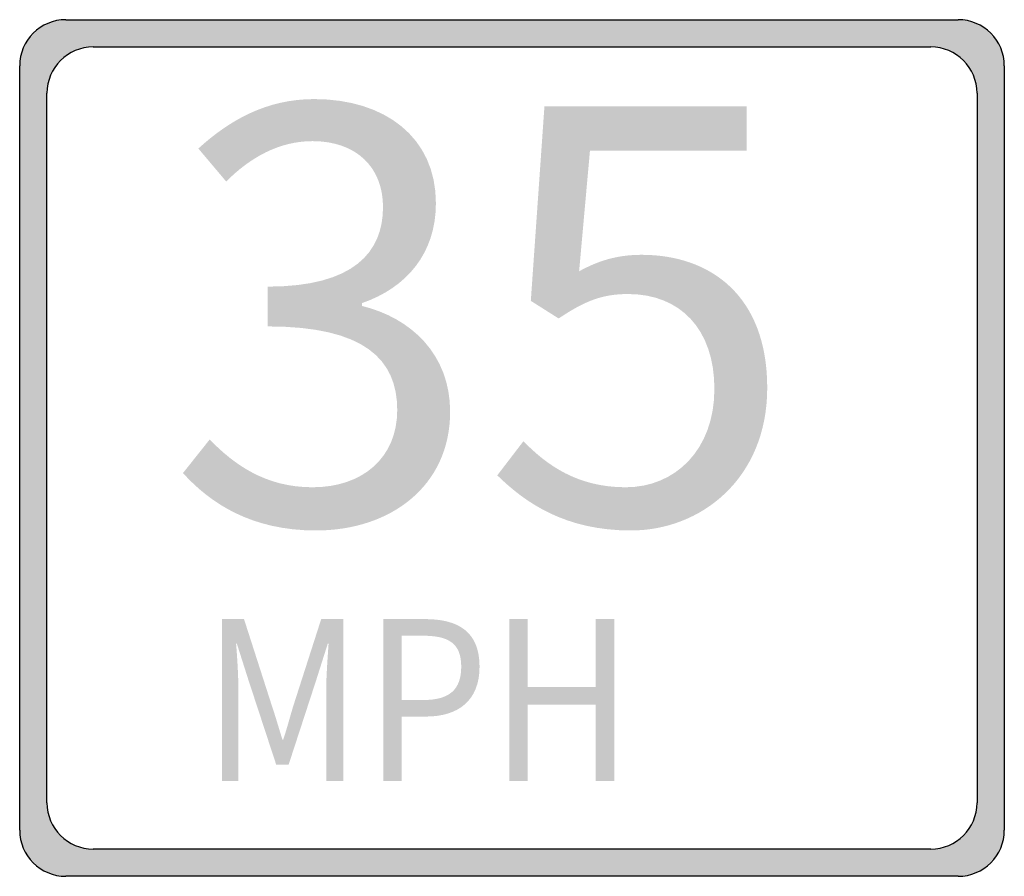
# Model space of a CAD drawing. Header units: inches. Extents: x -9 to 9, y -7.8 to 7.8.
import ezdxf

# ---------------------------------------------------------------- set-up
doc = ezdxf.new("R2010")
doc.units = ezdxf.units.IN
doc.header["$MEASUREMENT"] = 0

msp = doc.modelspace()

# ---------------------------------------------------------------- hatches: boundary and pattern name
h = msp.add_hatch(color=7)
h.paths.add_polyline_path([(-8.154, 7.83), (8.154, 7.83), (8.268, 7.824), (8.379, 7.8), (8.484, 7.764), (8.58, 7.716), (8.67, 7.653), (8.751, 7.581), (8.823, 7.5), (8.883, 7.41), (8.934, 7.314), (8.97, 7.209), (8.991, 7.098), (9, 6.984), (9, -6.984), (8.991, -7.098), (8.97, -7.209), (8.934, -7.314), (8.883, -7.41), (8.823, -7.5), (8.751, -7.584), (8.67, -7.653), (8.58, -7.716), (8.484, -7.764), (8.379, -7.8), (8.268, -7.824), (8.154, -7.83), (-8.154, -7.83), (-8.268, -7.824), (-8.379, -7.8), (-8.484, -7.764), (-8.58, -7.716), (-8.67, -7.653), (-8.751, -7.584), (-8.823, -7.5), (-8.883, -7.41), (-8.934, -7.314), (-8.97, -7.209), (-8.991, -7.098), (-9, -6.984), (-9, 6.984), (-8.991, 7.098), (-8.97, 7.209), (-8.934, 7.314), (-8.883, 7.41), (-8.823, 7.5), (-8.751, 7.581), (-8.67, 7.653), (-8.58, 7.716), (-8.484, 7.764), (-8.379, 7.8), (-8.268, 7.824), (-8.154, 7.83)])
h.paths.add_polyline_path([(-7.656, 7.332), (7.656, 7.332), (7.77, 7.323), (7.881, 7.302), (7.983, 7.266), (8.082, 7.215), (8.172, 7.155), (8.253, 7.083), (8.325, 7.002), (8.385, 6.912), (8.436, 6.816), (8.472, 6.711), (8.493, 6.6), (8.502, 6.486), (8.502, -6.486), (8.493, -6.6), (8.472, -6.711), (8.436, -6.816), (8.385, -6.912), (8.325, -7.002), (8.253, -7.083), (8.172, -7.155), (8.082, -7.215), (7.983, -7.266), (7.881, -7.302), (7.77, -7.323), (7.656, -7.332), (-7.656, -7.332), (-7.77, -7.323), (-7.881, -7.302), (-7.983, -7.266), (-8.082, -7.215), (-8.172, -7.155), (-8.253, -7.083), (-8.325, -7.002), (-8.385, -6.912), (-8.436, -6.816), (-8.472, -6.711), (-8.493, -6.6), (-8.502, -6.486), (-8.502, 6.486), (-8.493, 6.6), (-8.472, 6.711), (-8.436, 6.816), (-8.385, 6.912), (-8.325, 7.002), (-8.253, 7.083), (-8.172, 7.155), (-8.082, 7.215), (-7.983, 7.266), (-7.881, 7.302), (-7.77, 7.323), (-7.656, 7.332)], flags=0)
h = msp.add_hatch(color=7)
edge = h.paths.add_edge_path()
edge.add_spline(control_points=[(-3.584, -1.508), (-2.222, -1.508), (-1.131, -0.697), (-1.131, 0.664), (-1.131, 1.714), (-1.848, 2.379), (-2.742, 2.597)], knot_values=[0, 0, 0, 0, 1, 1, 1, 2, 2, 2, 2], degree=3, periodic=0)
edge.add_line((-2.742, 2.597), (-2.742, 2.649))
edge.add_spline(control_points=[(-2.742, 2.649), (-1.931, 2.929), (-1.391, 3.553), (-1.391, 4.477), (-1.391, 5.683), (-2.326, 6.379), (-3.615, 6.379), (-4.488, 6.379), (-5.163, 5.994), (-5.734, 5.475)], knot_values=[0, 0, 0, 0, 1, 1, 1, 2, 2, 2, 3, 3, 3, 3], degree=3, periodic=0)
edge.add_line((-5.734, 5.475), (-5.225, 4.872))
edge.add_spline(control_points=[(-5.225, 4.872), (-4.789, 5.309), (-4.259, 5.61), (-3.646, 5.61), (-2.846, 5.61), (-2.358, 5.132), (-2.358, 4.405), (-2.358, 3.584), (-2.887, 2.95), (-4.467, 2.95)], knot_values=[0, 0, 0, 0, 1, 1, 1, 2, 2, 2, 3, 3, 3, 3], degree=3, periodic=0)
edge.add_line((-4.467, 2.95), (-4.467, 2.223))
edge.add_spline(control_points=[(-4.467, 2.223), (-2.7, 2.223), (-2.098, 1.62), (-2.098, 0.695), (-2.098, -0.178), (-2.732, -0.718), (-3.646, -0.718), (-4.508, -0.718), (-5.08, -0.302), (-5.527, 0.155)], knot_values=[0, 0, 0, 0, 1, 1, 1, 2, 2, 2, 3, 3, 3, 3], degree=3, periodic=0)
edge.add_line((-5.527, 0.155), (-6.015, -0.458))
edge.add_spline(control_points=[(-6.015, -0.458), (-5.516, -1.009), (-4.768, -1.508), (-3.584, -1.508)], knot_values=[0, 0, 0, 0, 1, 1, 1, 1], degree=3, periodic=0)
h = msp.add_hatch(color=7)
edge = h.paths.add_edge_path()
edge.add_spline(control_points=[(2.173, -1.508), (3.451, -1.508), (4.666, -0.562), (4.666, 1.1), (4.666, 2.784), (3.627, 3.532), (2.37, 3.532), (1.913, 3.532), (1.57, 3.418), (1.227, 3.231)], knot_values=[0, 0, 0, 0, 1, 1, 1, 2, 2, 2, 3, 3, 3, 3], degree=3, periodic=0)
edge.add_line((1.227, 3.231), (1.425, 5.433))
edge.add_line((1.425, 5.433), (4.292, 5.433))
edge.add_line((4.292, 5.433), (4.292, 6.244))
edge.add_line((4.292, 6.244), (0.593, 6.244))
edge.add_line((0.593, 6.244), (0.344, 2.69))
edge.add_line((0.344, 2.69), (0.853, 2.368))
edge.add_spline(control_points=[(0.853, 2.368), (1.29, 2.659), (1.612, 2.815), (2.121, 2.815), (3.077, 2.815), (3.7, 2.171), (3.7, 1.08), (3.7, -0.032), (2.983, -0.718), (2.079, -0.718), (1.196, -0.718), (0.635, -0.313), (0.209, 0.124)], knot_values=[0, 0, 0, 0, 1, 1, 1, 2, 2, 2, 3, 3, 3, 4, 4, 4, 4], degree=3, periodic=0)
edge.add_line((0.209, 0.124), (-0.269, -0.5))
edge.add_spline(control_points=[(-0.269, -0.5), (0.251, -1.009), (0.978, -1.508), (2.173, -1.508)], knot_values=[0, 0, 0, 0, 1, 1, 1, 1], degree=3, periodic=0)
h = msp.add_hatch(color=7)
edge = h.paths.add_edge_path()
edge.add_line((-5.303, -6.09), (-5.001, -6.09))
edge.add_line((-5.001, -6.09), (-5.001, -4.45))
edge.add_spline(control_points=[(-5.001, -4.45), (-5.001, -4.195), (-5.022, -3.836), (-5.044, -3.577)], knot_values=[0, 0, 0, 0, 1, 1, 1, 1], degree=3, periodic=0)
edge.add_line((-5.044, -3.577), (-5.03, -3.577))
edge.add_line((-5.03, -3.577), (-4.815, -4.252))
edge.add_line((-4.815, -4.252), (-4.31, -5.791))
edge.add_line((-4.31, -5.791), (-4.084, -5.791))
edge.add_line((-4.084, -5.791), (-3.582, -4.252))
edge.add_line((-3.582, -4.252), (-3.368, -3.577))
edge.add_line((-3.368, -3.577), (-3.353, -3.577))
edge.add_spline(control_points=[(-3.353, -3.577), (-3.371, -3.836), (-3.397, -4.195), (-3.397, -4.45)], knot_values=[0, 0, 0, 0, 1, 1, 1, 1], degree=3, periodic=0)
edge.add_line((-3.397, -4.45), (-3.397, -6.09))
edge.add_line((-3.397, -6.09), (-3.084, -6.09))
edge.add_line((-3.084, -6.09), (-3.084, -3.128))
edge.add_line((-3.084, -3.128), (-3.488, -3.128))
edge.add_line((-3.488, -3.128), (-3.997, -4.712))
edge.add_spline(control_points=[(-3.997, -4.712), (-4.059, -4.915), (-4.113, -5.125), (-4.182, -5.331)], knot_values=[0, 0, 0, 0, 1, 1, 1, 1], degree=3, periodic=0)
edge.add_line((-4.182, -5.331), (-4.197, -5.331))
edge.add_spline(control_points=[(-4.197, -5.331), (-4.262, -5.125), (-4.321, -4.915), (-4.39, -4.712)], knot_values=[0, 0, 0, 0, 1, 1, 1, 1], degree=3, periodic=0)
edge.add_line((-4.39, -4.712), (-4.899, -3.128))
edge.add_line((-4.899, -3.128), (-5.303, -3.128))
edge.add_line((-5.303, -3.128), (-5.303, -6.09))
h = msp.add_hatch(color=7)
edge = h.paths.add_edge_path()
edge.add_line((-2.35, -6.09), (-2.015, -6.09))
edge.add_line((-2.015, -6.09), (-2.015, -4.91))
edge.add_line((-2.015, -4.91), (-1.575, -4.91))
edge.add_spline(control_points=[(-1.575, -4.91), (-0.989, -4.91), (-0.593, -4.624), (-0.593, -3.997), (-0.593, -3.351), (-0.993, -3.128), (-1.589, -3.128)], knot_values=[0, 0, 0, 0, 1, 1, 1, 2, 2, 2, 2], degree=3, periodic=0)
edge.add_line((-1.589, -3.128), (-2.35, -3.128))
edge.add_line((-2.35, -3.128), (-2.35, -6.09))
edge = h.paths.add_edge_path(flags=0)
edge.add_line((-2.015, -4.607), (-2.015, -3.432))
edge.add_line((-2.015, -3.432), (-1.633, -3.432))
edge.add_spline(control_points=[(-1.633, -3.432), (-1.164, -3.432), (-0.928, -3.565), (-0.928, -3.997), (-0.928, -4.422), (-1.149, -4.607), (-1.619, -4.607)], knot_values=[0, 0, 0, 0, 1, 1, 1, 2, 2, 2, 2], degree=3, periodic=0)
edge.add_line((-1.619, -4.607), (-2.015, -4.607))
msp.add_hatch(color=7).paths.add_polyline_path([(-0.048, -6.09), (0.287, -6.09), (0.287, -4.692), (1.531, -4.692), (1.531, -6.09), (1.869, -6.09), (1.869, -3.128), (1.531, -3.128), (1.531, -4.369), (0.287, -4.369), (0.287, -3.128), (-0.048, -3.128), (-0.048, -6.09)])

# ---------------------------------------------------------------- linework, layer by layer
at = {"color": 7}
for p, q in [((-8.154, 7.83), (8.154, 7.83)), ((-7.655, 7.332), (7.655, 7.332)), ((-9, -6.984), (-9, 6.984)), ((9, 6.984), (9, -6.984)), ((-8.501, -6.485), (-8.501, 6.485)), ((8.501, 6.485), (8.501, -6.485)), ((7.655, -7.332), (-7.655, -7.332)), ((8.154, -7.83), (-8.154, -7.83))]:
    msp.add_line(p, q, dxfattribs=at)
for points in [[(-8.154, 7.83), (-8.621, 7.83), (-9, 7.451), (-9, 6.984)], [(9, 6.984), (9, 7.451), (8.621, 7.83), (8.154, 7.83)], [(-7.655, 7.332), (-8.122, 7.332), (-8.501, 6.953), (-8.501, 6.485)], [(8.501, 6.485), (8.501, 6.953), (8.122, 7.332), (7.655, 7.332)], [(-8.501, -6.485), (-8.501, -6.953), (-8.122, -7.332), (-7.655, -7.332)], [(7.655, -7.332), (8.122, -7.332), (8.501, -6.953), (8.501, -6.485)], [(-9, -6.984), (-9, -7.452), (-8.621, -7.83), (-8.154, -7.83)], [(8.154, -7.83), (8.621, -7.83), (9, -7.452), (9, -6.984)]]:
    msp.add_open_spline(points, degree=3, dxfattribs=at)

doc.saveas('drawing.dxf')
